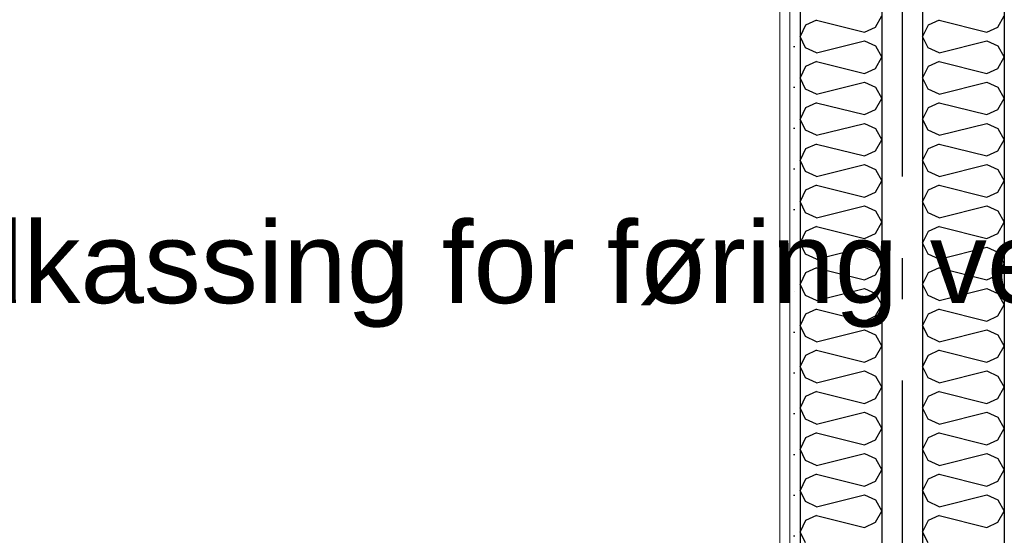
# Model space of a CAD drawing. Header units: millimetres. Extents: x -82116 to -58113, y 850 to 13065.
# Tile 36 of 78: x -69754 to -68548, y 6926 to 7558. Entities that reach past the tile are written whole.
import ezdxf
from ezdxf.enums import TextEntityAlignment as Align

# ---------------------------------------------------------------- set-up
doc = ezdxf.new("R2010")
doc.units = ezdxf.units.MM
doc.header["$LTSCALE"] = 0.5
doc.header["$MEASUREMENT"] = 0
for name, pattern in [('Akselinje', [1500, 1000, -200, 100, -200]), ('PLINE', [0]), ('Wipeout_Contour', [2000, 0, -2000])]:
    doc.linetypes.add(name, pattern=pattern)
doc.layers.add('236- Innvendig kledning og overflate(Nye konstruksjoner)', color=7, linetype='Continuous', lineweight=0)
for name, color, linetype in [('242- Ikke-bærende innervegger (Skravur)(Nye konstruksjoner)', 7, 'Continuous'), ('242- Ikke-bærende innervegger(Nye konstruksjoner)', 7, 'Continuous'), ('82-- Modullinjer', 7, 'Continuous'), ('832- Tekst bygning(Nye konstruksjoner)', 7, 'Continuous')]:
    doc.layers.add(name, color=color, linetype=linetype)
doc.styles.add('GENERATED_STYLE_1', font='arial.ttf')
doc.styles.add('GENERATED_STYLE_2', font='arial.ttf')
doc.dimstyles.new('GENERATED_STYLE__1', dxfattribs={"dimtxt": 0.18, "dimasz": 182.4, "dimexe": 0.18, "dimexo": 0.0625, "dimgap": 0, "dimtad": 0, "dimtih": 1, "dimtoh": 1, "dimdec": 4, "dimzin": 0, "dimdsep": 46, "dimcen": 0.09, "dimadec": 0, "dimazin": 0, "dimtfac": 1, "dimtdec": 4, "dimtmove": 0, "dimatfit": 3, "dimldrblk": 'ARROWHEAD_5', "dimfxl": 1, "dimtolj": 1, "dimtzin": 0, "dimarcsym": 0})
pattern_1 = [(270, (0, 0), (86.60254, 0), [0, -50]), (270, (43.3, -25), (86.60254, 0), [0, -50])]

# ---------------------------------------------------------------- blocks, each defined once
blk = doc.blocks.new('*X20')
at = {"layer": '242- Ikke-bærende innervegger (Skravur)(Nye konstruksjoner)', "linetype": 'PLINE'}
for p, q in [((-68705.9, 7548.8), (-68698.2, 7562.6)), ((-68791.6, 7551.1), (-68798.2, 7537.3)), ((-68778.1, 7557.3), (-68791.6, 7551.1)), ((-68778.1, 7557.3), (-68719.4, 7542.6)), ((-68719.4, 7542.6), (-68705.9, 7548.8)), ((-68791.6, 7523.5), (-68798.2, 7537.3)), ((-68778.1, 7517.3), (-68719.4, 7532)), ((-68719.4, 7532), (-68705.9, 7525.8)), ((-68705.9, 7525.8), (-68698.2, 7512)), ((-68778.1, 7517.3), (-68791.6, 7523.5)), ((-68791.6, 7500.5), (-68798.2, 7486.7)), ((-68778.1, 7506.7), (-68791.6, 7500.5)), ((-68778.1, 7506.7), (-68719.4, 7492)), ((-68705.9, 7498.2), (-68698.2, 7512)), ((-68719.4, 7492), (-68705.9, 7498.2)), ((-68791.6, 7472.9), (-68798.2, 7486.7)), ((-68778.1, 7466.7), (-68719.4, 7481.4)), ((-68719.4, 7481.4), (-68705.9, 7475.2)), ((-68778.1, 7466.7), (-68791.6, 7472.9)), ((-68705.9, 7475.2), (-68698.2, 7461.4)), ((-68778.1, 7456.1), (-68791.6, 7450)), ((-68778.1, 7456.1), (-68719.4, 7441.5)), ((-68705.9, 7447.6), (-68698.2, 7461.4)), ((-68791.6, 7450), (-68798.2, 7436.1)), ((-68719.4, 7441.5), (-68705.9, 7447.6)), ((-68791.6, 7422.3), (-68798.2, 7436.1)), ((-68778.1, 7416.2), (-68719.4, 7430.8)), ((-68719.4, 7430.8), (-68705.9, 7424.7)), ((-68778.1, 7416.2), (-68791.6, 7422.3)), ((-68705.9, 7424.7), (-68698.2, 7410.8)), ((-68778.1, 7405.5), (-68791.6, 7399.4)), ((-68778.1, 7405.5), (-68719.4, 7390.9)), ((-68705.9, 7397), (-68698.2, 7410.8)), ((-68791.6, 7399.4), (-68798.2, 7385.6)), ((-68719.4, 7390.9), (-68705.9, 7397)), ((-68791.6, 7371.7), (-68798.2, 7385.6)), ((-68778.1, 7365.6), (-68719.4, 7380.2)), ((-68719.4, 7380.2), (-68705.9, 7374.1)), ((-68778.1, 7365.6), (-68791.6, 7371.7)), ((-68705.9, 7374.1), (-68698.2, 7360.3)), ((-68705.9, 7346.4), (-68698.2, 7360.3)), ((-68791.6, 7348.8), (-68798.2, 7335)), ((-68778.1, 7354.9), (-68791.6, 7348.8)), ((-68778.1, 7354.9), (-68719.4, 7340.3)), ((-68719.4, 7340.3), (-68705.9, 7346.4)), ((-68791.6, 7321.2), (-68798.2, 7335)), ((-68778.1, 7315), (-68791.6, 7321.2)), ((-68778.1, 7315), (-68719.4, 7329.7)), ((-68719.4, 7329.7), (-68705.9, 7323.5)), ((-68705.9, 7323.5), (-68698.2, 7309.7)), ((-68705.9, 7295.9), (-68698.2, 7309.7)), ((-68791.6, 7298.2), (-68798.2, 7284.4)), ((-68778.1, 7304.4), (-68791.6, 7298.2)), ((-68778.1, 7304.4), (-68719.4, 7289.7)), ((-68719.4, 7289.7), (-68705.9, 7295.9)), ((-68791.6, 7270.6), (-68798.2, 7284.4)), ((-68778.1, 7264.4), (-68719.4, 7279.1)), ((-68719.4, 7279.1), (-68705.9, 7272.9)), ((-68705.9, 7272.9), (-68698.2, 7259.1)), ((-68778.1, 7264.4), (-68791.6, 7270.6)), ((-68705.9, 7245.3), (-68698.2, 7259.1)), ((-68791.6, 7247.6), (-68798.2, 7233.8)), ((-68778.1, 7253.8), (-68791.6, 7247.6)), ((-68778.1, 7253.8), (-68719.4, 7239.1)), ((-68719.4, 7239.1), (-68705.9, 7245.3)), ((-68791.6, 7220), (-68798.2, 7233.8)), ((-68778.1, 7213.8), (-68719.4, 7228.5)), ((-68719.4, 7228.5), (-68705.9, 7222.3)), ((-68778.1, 7213.8), (-68791.6, 7220)), ((-68705.9, 7222.3), (-68698.2, 7208.5)), ((-68778.1, 7203.2), (-68791.6, 7197)), ((-68778.1, 7203.2), (-68719.4, 7188.5)), ((-68705.9, 7194.7), (-68698.2, 7208.5)), ((-68791.6, 7197), (-68798.2, 7183.2)), ((-68719.4, 7188.5), (-68705.9, 7194.7)), ((-68791.6, 7169.4), (-68798.2, 7183.2)), ((-68778.1, 7163.2), (-68719.4, 7177.9)), ((-68719.4, 7177.9), (-68705.9, 7171.7)), ((-68778.1, 7163.2), (-68791.6, 7169.4)), ((-68705.9, 7171.7), (-68698.2, 7157.9)), ((-68778.1, 7152.6), (-68791.6, 7146.4)), ((-68778.1, 7152.6), (-68719.4, 7137.9)), ((-68705.9, 7144.1), (-68698.2, 7157.9)), ((-68791.6, 7146.4), (-68798.2, 7132.6)), ((-68719.4, 7137.9), (-68705.9, 7144.1)), ((-68791.6, 7118.8), (-68798.2, 7132.6)), ((-68778.1, 7112.6), (-68719.4, 7127.3)), ((-68719.4, 7127.3), (-68705.9, 7121.1)), ((-68778.1, 7112.6), (-68791.6, 7118.8)), ((-68705.9, 7121.1), (-68698.2, 7107.3)), ((-68705.9, 7093.5), (-68698.2, 7107.3)), ((-68791.6, 7095.9), (-68798.2, 7082)), ((-68778.1, 7102), (-68791.6, 7095.9)), ((-68778.1, 7102), (-68719.4, 7087.4)), ((-68719.4, 7087.4), (-68705.9, 7093.5)), ((-68791.6, 7068.2), (-68798.2, 7082)), ((-68778.1, 7062.1), (-68791.6, 7068.2)), ((-68778.1, 7062.1), (-68719.4, 7076.7)), ((-68719.4, 7076.7), (-68705.9, 7070.6)), ((-68705.9, 7070.6), (-68698.2, 7056.7)), ((-68705.9, 7042.9), (-68698.2, 7056.7)), ((-68791.6, 7045.3), (-68798.2, 7031.5)), ((-68778.1, 7051.4), (-68791.6, 7045.3)), ((-68778.1, 7051.4), (-68719.4, 7036.8)), ((-68719.4, 7036.8), (-68705.9, 7042.9)), ((-68791.6, 7017.6), (-68798.2, 7031.5)), ((-68778.1, 7011.5), (-68719.4, 7026.1)), ((-68719.4, 7026.1), (-68705.9, 7020)), ((-68705.9, 7020), (-68698.2, 7006.2)), ((-68778.1, 7011.5), (-68791.6, 7017.6)), ((-68705.9, 6992.3), (-68698.2, 7006.2)), ((-68791.6, 6994.7), (-68798.2, 6980.9)), ((-68778.1, 7000.8), (-68791.6, 6994.7)), ((-68778.1, 7000.8), (-68719.4, 6986.2)), ((-68719.4, 6986.2), (-68705.9, 6992.3)), ((-68791.6, 6967.1), (-68798.2, 6980.9)), ((-68778.1, 6960.9), (-68719.4, 6975.6)), ((-68719.4, 6975.6), (-68705.9, 6969.4)), ((-68778.1, 6960.9), (-68791.6, 6967.1)), ((-68705.9, 6969.4), (-68698.2, 6955.6)), ((-68778.1, 6950.3), (-68791.6, 6944.1)), ((-68778.1, 6950.3), (-68719.4, 6935.6)), ((-68705.9, 6941.8), (-68698.2, 6955.6)), ((-68791.6, 6944.1), (-68798.2, 6930.3)), ((-68719.4, 6935.6), (-68705.9, 6941.8)), ((-68791.6, 6916.5), (-68798.2, 6930.3))]:
    blk.add_line(p, q, dxfattribs=at)
blk = doc.blocks.new('*X21')
at = {"layer": '242- Ikke-bærende innervegger (Skravur)(Nye konstruksjoner)', "linetype": 'PLINE'}
for p, q in [((-68555.9, 7548.8), (-68548.2, 7562.6)), ((-68641.6, 7551.1), (-68648.2, 7537.3)), ((-68628.1, 7557.3), (-68641.6, 7551.1)), ((-68628.1, 7557.3), (-68569.4, 7542.6)), ((-68569.4, 7542.6), (-68555.9, 7548.8)), ((-68641.6, 7523.5), (-68648.2, 7537.3)), ((-68628.1, 7517.3), (-68569.4, 7532)), ((-68569.4, 7532), (-68555.9, 7525.8)), ((-68555.9, 7525.8), (-68548.2, 7512)), ((-68628.1, 7517.3), (-68641.6, 7523.5)), ((-68641.6, 7500.5), (-68648.2, 7486.7)), ((-68628.1, 7506.7), (-68641.6, 7500.5)), ((-68628.1, 7506.7), (-68569.4, 7492)), ((-68555.9, 7498.2), (-68548.2, 7512)), ((-68569.4, 7492), (-68555.9, 7498.2)), ((-68641.6, 7472.9), (-68648.2, 7486.7)), ((-68628.1, 7466.7), (-68569.4, 7481.4)), ((-68569.4, 7481.4), (-68555.9, 7475.2)), ((-68628.1, 7466.7), (-68641.6, 7472.9)), ((-68555.9, 7475.2), (-68548.2, 7461.4)), ((-68628.1, 7456.1), (-68641.6, 7450)), ((-68628.1, 7456.1), (-68569.4, 7441.5)), ((-68555.9, 7447.6), (-68548.2, 7461.4)), ((-68641.6, 7450), (-68648.2, 7436.1)), ((-68569.4, 7441.5), (-68555.9, 7447.6)), ((-68641.6, 7422.3), (-68648.2, 7436.1)), ((-68628.1, 7416.2), (-68569.4, 7430.8)), ((-68569.4, 7430.8), (-68555.9, 7424.7)), ((-68628.1, 7416.2), (-68641.6, 7422.3)), ((-68555.9, 7424.7), (-68548.2, 7410.8)), ((-68628.1, 7405.5), (-68641.6, 7399.4)), ((-68628.1, 7405.5), (-68569.4, 7390.9)), ((-68555.9, 7397), (-68548.2, 7410.8)), ((-68641.6, 7399.4), (-68648.2, 7385.6)), ((-68569.4, 7390.9), (-68555.9, 7397)), ((-68641.6, 7371.7), (-68648.2, 7385.6)), ((-68628.1, 7365.6), (-68569.4, 7380.2)), ((-68569.4, 7380.2), (-68555.9, 7374.1)), ((-68628.1, 7365.6), (-68641.6, 7371.7)), ((-68555.9, 7374.1), (-68548.2, 7360.3)), ((-68555.9, 7346.4), (-68548.2, 7360.3)), ((-68641.6, 7348.8), (-68648.2, 7335)), ((-68628.1, 7354.9), (-68641.6, 7348.8)), ((-68628.1, 7354.9), (-68569.4, 7340.3)), ((-68569.4, 7340.3), (-68555.9, 7346.4)), ((-68641.6, 7321.2), (-68648.2, 7335)), ((-68628.1, 7315), (-68641.6, 7321.2)), ((-68628.1, 7315), (-68569.4, 7329.7)), ((-68569.4, 7329.7), (-68555.9, 7323.5)), ((-68555.9, 7323.5), (-68548.2, 7309.7)), ((-68555.9, 7295.9), (-68548.2, 7309.7)), ((-68641.6, 7298.2), (-68648.2, 7284.4)), ((-68628.1, 7304.4), (-68641.6, 7298.2)), ((-68628.1, 7304.4), (-68569.4, 7289.7)), ((-68569.4, 7289.7), (-68555.9, 7295.9)), ((-68641.6, 7270.6), (-68648.2, 7284.4)), ((-68628.1, 7264.4), (-68569.4, 7279.1)), ((-68569.4, 7279.1), (-68555.9, 7272.9)), ((-68555.9, 7272.9), (-68548.2, 7259.1)), ((-68628.1, 7264.4), (-68641.6, 7270.6)), ((-68555.9, 7245.3), (-68548.2, 7259.1)), ((-68641.6, 7247.6), (-68648.2, 7233.8)), ((-68628.1, 7253.8), (-68641.6, 7247.6)), ((-68628.1, 7253.8), (-68569.4, 7239.1)), ((-68569.4, 7239.1), (-68555.9, 7245.3)), ((-68641.6, 7220), (-68648.2, 7233.8)), ((-68628.1, 7213.8), (-68569.4, 7228.5)), ((-68569.4, 7228.5), (-68555.9, 7222.3)), ((-68628.1, 7213.8), (-68641.6, 7220)), ((-68555.9, 7222.3), (-68548.2, 7208.5)), ((-68628.1, 7203.2), (-68641.6, 7197)), ((-68628.1, 7203.2), (-68569.4, 7188.5)), ((-68555.9, 7194.7), (-68548.2, 7208.5)), ((-68641.6, 7197), (-68648.2, 7183.2)), ((-68569.4, 7188.5), (-68555.9, 7194.7)), ((-68641.6, 7169.4), (-68648.2, 7183.2)), ((-68628.1, 7163.2), (-68569.4, 7177.9)), ((-68569.4, 7177.9), (-68555.9, 7171.7)), ((-68628.1, 7163.2), (-68641.6, 7169.4)), ((-68555.9, 7171.7), (-68548.2, 7157.9)), ((-68628.1, 7152.6), (-68641.6, 7146.4)), ((-68628.1, 7152.6), (-68569.4, 7137.9)), ((-68555.9, 7144.1), (-68548.2, 7157.9)), ((-68641.6, 7146.4), (-68648.2, 7132.6)), ((-68569.4, 7137.9), (-68555.9, 7144.1)), ((-68641.6, 7118.8), (-68648.2, 7132.6)), ((-68628.1, 7112.6), (-68569.4, 7127.3)), ((-68569.4, 7127.3), (-68555.9, 7121.1)), ((-68628.1, 7112.6), (-68641.6, 7118.8)), ((-68555.9, 7121.1), (-68548.2, 7107.3)), ((-68555.9, 7093.5), (-68548.2, 7107.3)), ((-68641.6, 7095.9), (-68648.2, 7082)), ((-68628.1, 7102), (-68641.6, 7095.9)), ((-68628.1, 7102), (-68569.4, 7087.4)), ((-68569.4, 7087.4), (-68555.9, 7093.5)), ((-68641.6, 7068.2), (-68648.2, 7082)), ((-68628.1, 7062.1), (-68641.6, 7068.2)), ((-68628.1, 7062.1), (-68569.4, 7076.7)), ((-68569.4, 7076.7), (-68555.9, 7070.6)), ((-68555.9, 7070.6), (-68548.2, 7056.7)), ((-68555.9, 7042.9), (-68548.2, 7056.7)), ((-68641.6, 7045.3), (-68648.2, 7031.5)), ((-68628.1, 7051.4), (-68641.6, 7045.3)), ((-68628.1, 7051.4), (-68569.4, 7036.8)), ((-68569.4, 7036.8), (-68555.9, 7042.9)), ((-68641.6, 7017.6), (-68648.2, 7031.5)), ((-68628.1, 7011.5), (-68569.4, 7026.1)), ((-68569.4, 7026.1), (-68555.9, 7020)), ((-68555.9, 7020), (-68548.2, 7006.2)), ((-68628.1, 7011.5), (-68641.6, 7017.6)), ((-68555.9, 6992.3), (-68548.2, 7006.2)), ((-68641.6, 6994.7), (-68648.2, 6980.9)), ((-68628.1, 7000.8), (-68641.6, 6994.7)), ((-68628.1, 7000.8), (-68569.4, 6986.2)), ((-68569.4, 6986.2), (-68555.9, 6992.3)), ((-68641.6, 6967.1), (-68648.2, 6980.9)), ((-68628.1, 6960.9), (-68569.4, 6975.6)), ((-68569.4, 6975.6), (-68555.9, 6969.4)), ((-68628.1, 6960.9), (-68641.6, 6967.1)), ((-68555.9, 6969.4), (-68548.2, 6955.6)), ((-68628.1, 6950.3), (-68641.6, 6944.1)), ((-68628.1, 6950.3), (-68569.4, 6935.6)), ((-68555.9, 6941.8), (-68548.2, 6955.6)), ((-68641.6, 6944.1), (-68648.2, 6930.3)), ((-68569.4, 6935.6), (-68555.9, 6941.8)), ((-68641.6, 6916.5), (-68648.2, 6930.3))]:
    blk.add_line(p, q, dxfattribs=at)
blk = doc.blocks.new('Standard grid marker[4]', base_point=(-68673.2, 12565.5))
at = {"layer": '82-- Modullinjer', "linetype": 'Akselinje'}
blk.add_line((-68673.2, 12365.5), (-68673.2, 1550), dxfattribs=at)
at = {"layer": '82-- Modullinjer', "style": 'GENERATED_STYLE_1'}
for tag, p in [('AC_MarkerText_1_0', (-68673.2, 12903)), ('AC_MarkerText_1_1', (-68673.2, 1187.5))]:
    blk.add_attdef(tag, text='', height=175, rotation=360, dxfattribs=at).set_placement(p, align=Align.TOP_CENTER)
blk = doc.blocks.new('ARROWHEAD_5')
at = {"linetype": 'Continuous'}
blk.add_hatch(color=256, dxfattribs=at).paths.add_polyline_path([(-1, 0.2679), (0, 0), (-1, -0.2679)])
blk.add_line((0, 0), (-1, 0), dxfattribs=at)

msp = doc.modelspace()

# ---------------------------------------------------------------- hatches: boundary and pattern name
at = {"layer": '242- Ikke-bærende innervegger (Skravur)(Nye konstruksjoner)', "linetype": 'Continuous'}
h = msp.add_hatch(dxfattribs=at)
h.set_pattern_fill('Gips', color=256, style=0, pattern_type=2)
h.set_pattern_definition(pattern_1)
h.paths.add_polyline_path([(-68823.2, 8457.4), (-68823.2, 6540), (-68810.7, 6540), (-68810.7, 8459.1)])
h = msp.add_hatch(dxfattribs=at)
h.set_pattern_fill('Gips', color=256, style=0, pattern_type=2)
h.set_pattern_definition(pattern_1)
h.paths.add_polyline_path([(-68810.7, 8459.1), (-68810.7, 6540), (-68798.2, 6540), (-68798.2, 8460.7)])

# ---------------------------------------------------------------- linework, layer by layer
at = {"layer": '236- Innvendig kledning og overflate(Nye konstruksjoner)', "linetype": 'PLINE'}
for p, q in [((-68810.7, 8459.1), (-68810.7, 6540)), ((-68823.2, 8293.5), (-68823.2, 6540))]:
    msp.add_line(p, q, dxfattribs=at)
at = {"layer": '242- Ikke-bærende innervegger(Nye konstruksjoner)', "linetype": 'PLINE'}
for p, q in [((-68548.2, 8493.6), (-68548.2, 6540)), ((-68798.2, 8460.7), (-68798.2, 6540))]:
    msp.add_line(p, q, dxfattribs=at)

# ---------------------------------------------------------------- wipeouts: each hides what was drawn before it
at = {"linetype": 'Wipeout_Contour', "ltscale": 276356.548585}
msp.add_wipeout([(-68698.2, 8473.9), (-68698.2, 6540), (-68648.2, 6540), (-68648.2, 8480.5)], dxfattribs=at).dxf.layer = '242- Ikke-bærende innervegger (Skravur)(Nye konstruksjoner)'

# ---------------------------------------------------------------- next in the draw order: linework, layer by layer
at = {"layer": '242- Ikke-bærende innervegger(Nye konstruksjoner)', "linetype": 'PLINE'}
for p, q in [((-68648.2, 8480.5), (-68648.2, 6540)), ((-68698.2, 8473.9), (-68698.2, 6540))]:
    msp.add_line(p, q, dxfattribs=at)

# ---------------------------------------------------------------- next in the draw order: block references
at = {"layer": '242- Ikke-bærende innervegger(Nye konstruksjoner)'}
for name in ['*X21', '*X20']:
    msp.add_blockref(name, (0, 0), dxfattribs=at)
at = {"layer": '82-- Modullinjer', "linetype": 'PLINE'}
msp.add_blockref('Standard grid marker[4]', (-68673.2, 12565.5), dxfattribs=at)

# ---------------------------------------------------------------- next in the draw order: texts
at = {"layer": '832- Tekst bygning(Nye konstruksjoner)', "linetype": 'Continuous', "insert": (-70192, 7180.3), "char_height": 100, "attachment_point": 7, "style": 'GENERATED_STYLE_2'}
msp.add_mtext('\\A1;{\\pql;\\fArial|b0|i0|c0|p0;\\W1.000000;Ny nedkassing for føring ventilasjon}', dxfattribs=at)

# ---------------------------------------------------------------- next in the draw order: leaders
at = {"layer": '832- Tekst bygning(Nye konstruksjoner)', "linetype": 'PLINE', "annotation_type": 0, "has_hookline": 1, "hookline_direction": 1, "text_width": 2190.7}
msp.add_leader([(-67409.6, 6955), (-67695, 7180.3), (-68019.5, 7134.9)], dimstyle='GENERATED_STYLE__1', dxfattribs=at)

doc.saveas('drawing.dxf')
